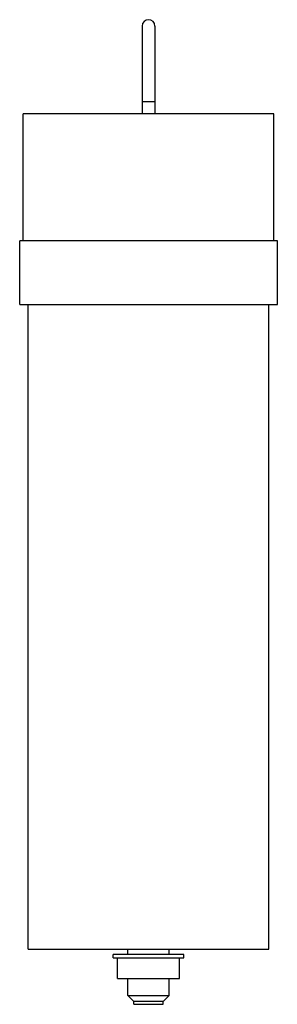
# Model space of a CAD drawing. Header units: millimetres. Extents: x 86 to 161, y 28 to 314.
import ezdxf

# ---------------------------------------------------------------- set-up
doc = ezdxf.new("R2010")
doc.units = ezdxf.units.MM
doc.header["$LTSCALE"] = 22.230234
doc.layers.get('0').update_dxf_attribs({"linetype": 'CONTINUOUS'})

msp = doc.modelspace()

# ---------------------------------------------------------------- linework, layer by layer
at = {"color": 7, "linetype": 'Continuous'}
for p, q in [((122.06, 312.14), (122.06, 286.76)), ((125.76, 312.2), (125.76, 286.76)), ((125.76, 290.26), (122.06, 290.26)), ((87.41, 249.76), (87.41, 286.76)), ((160.41, 286.76), (87.41, 286.76)), ((160.41, 249.76), (160.41, 286.76)), ((86.41, 231.26), (86.41, 249.76)), ((161.41, 249.76), (86.41, 249.76)), ((161.41, 231.26), (161.41, 249.76)), ((86.41, 231.26), (161.41, 231.26)), ((88.91, 43.76), (88.91, 231.26)), ((158.91, 43.76), (158.91, 231.26)), ((88.91, 43.76), (158.91, 43.76)), ((117.91, 42.26), (117.91, 43.76)), ((129.91, 42.26), (129.91, 43.76)), ((134.16, 42.26), (113.66, 42.26)), ((113.66, 41.26), (113.66, 42.26)), ((113.66, 41.26), (134.16, 41.26)), ((114.91, 35.26), (114.91, 41.26)), ((132.91, 35.26), (132.91, 41.26)), ((134.16, 41.26), (134.16, 42.26)), ((114.91, 35.26), (132.91, 35.26)), ((117.91, 30.31), (117.91, 35.26)), ((129.91, 30.31), (129.91, 35.26)), ((117.91, 30.31), (129.91, 30.31)), ((119.66, 28.56), (117.91, 30.31)), ((128.16, 28.56), (129.91, 30.31)), ((128.16, 28.56), (119.66, 28.56)), ((119.66, 27.76), (119.66, 28.56)), ((119.66, 27.76), (128.16, 27.76)), ((128.16, 27.76), (128.16, 28.56))]:
    msp.add_line(p, q, dxfattribs=at)
msp.add_arc((123.91, 312.26), 1.85, 0, 180, dxfattribs=at)

doc.saveas('drawing.dxf')
